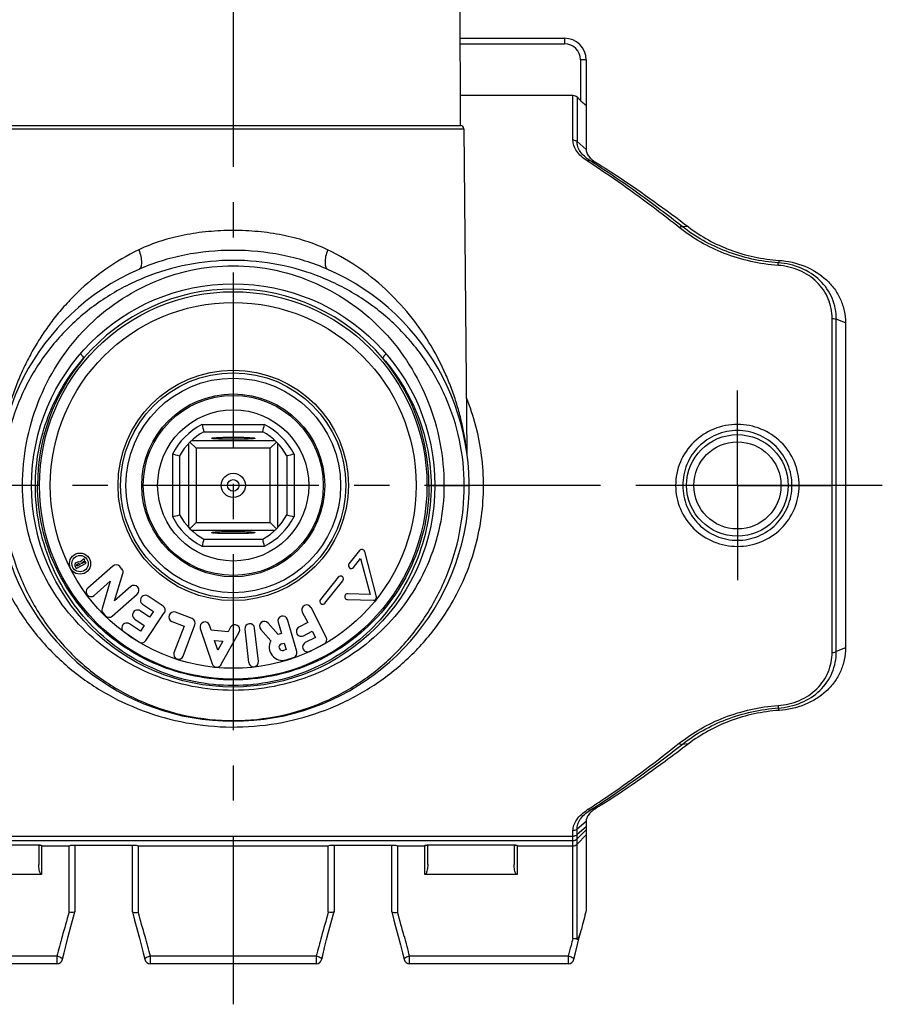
# Model space of a CAD drawing. Header units: millimetres. Extents: x 0 to 1000, y 0 to 1000.
# Tile 2 of 3: x 470 to 590, y 371 to 507. Entities that reach past the tile are written whole.
import ezdxf

# ---------------------------------------------------------------- set-up
doc = ezdxf.new("R2010")
doc.units = ezdxf.units.MM
doc.header["$LTSCALE"] = 65.185185
doc.linetypes.add('CENTER', pattern=[0.6, 0.375, -0.075, 0.075, -0.075])
doc.layers.get('0').update_dxf_attribs({"linetype": 'CONTINUOUS'})
for name, color, linetype in [('ACHSEN_S', 7, 'CONTINUOUS'), ('FASEN', 7, 'CONTINUOUS'), ('KOERPER', 7, 'CONTINUOUS'), ('KONST.EL_MIT_GEO', 7, 'CONTINUOUS')]:
    doc.layers.add(name, color=color, linetype=linetype)

msp = doc.modelspace()

# ---------------------------------------------------------------- linework, layer by layer
at = {"color": 7, "linetype": 'Continuous'}
for p, q in [((495.66, 451.16), (504.34, 451.16)), ((495.91, 450.16), (504.09, 450.16)), ((493.8, 448.52), (493.8, 436.89)), ((493.99, 448.72), (494.85, 447.86)), ((505.81, 448.91), (494.19, 448.91)), ((497, 449.25), (497, 449.26)), ((503, 449.26), (503, 449.25)), ((506.01, 448.72), (505.15, 447.86)), ((506.2, 436.89), (506.2, 448.52)), ((505.15, 447.86), (494.85, 447.86)), ((494.85, 447.86), (494.85, 437.56)), ((505.15, 437.56), (505.15, 447.86)), ((491.55, 447.05), (491.55, 438.37)), ((492.55, 446.8), (492.55, 438.61)), ((507.45, 446.8), (507.45, 438.61)), ((508.45, 447.05), (508.45, 438.37)), ((493.99, 436.7), (494.85, 437.56)), ((494.19, 436.51), (505.81, 436.51)), ((494.85, 437.56), (505.15, 437.56)), ((506.01, 436.7), (505.15, 437.56)), ((495.91, 435.26), (504.09, 435.26)), ((497, 436.16), (497, 436.17)), ((503, 436.17), (503, 436.16)), ((495.66, 434.26), (504.34, 434.26))]:
    msp.add_line(p, q, dxfattribs=at)
for radius in [12.5, 10.5, 1.68, 0.8]:
    msp.add_circle((500, 442.71), radius, dxfattribs=at)
for centre, radius, start, end in [((500, 442.71), 9.5, 117.1908, 152.8092), ((500, 442.71), 8.5, 118.7958, 151.2042), ((566.4, 468.24), 72.77, 193.5755, 194.3859), ((433.6, 468.24), 72.77, 345.6141, 346.4245), ((500, 442.71), 8.5, 28.7958, 61.2042), ((500, 442.71), 9.5, 27.1908, 62.8092), ((473.93, 374.13), 75.01, 75.6262, 76.4123), ((525.53, 376.31), 72.77, 103.5755, 104.3859), ((474.47, 509.1), 72.77, 283.5755, 284.3859), ((500, 442.71), 9.5, 207.1908, 242.8092), ((500, 442.71), 8.5, 208.7958, 241.2042), ((500, 442.71), 8.5, 298.7958, 331.2042), ((500, 442.71), 9.5, 297.1908, 332.8092), ((525.53, 509.1), 72.77, 255.6141, 256.4245), ((566.4, 417.18), 72.77, 165.6141, 166.4245), ((433.6, 417.18), 72.77, 13.5755, 14.3859)]:
    msp.add_arc(centre, radius, start, end, dxfattribs=at)
for points, knots in [([(497, 449.26), (497, 449.26), (497.02, 449.28), (497.07, 449.29), (497.14, 449.3), (497.29, 449.32), (497.54, 449.34), (497.9, 449.36), (498.35, 449.38), (498.87, 449.4), (499.42, 449.4), (500, 449.41), (500.58, 449.4), (501.13, 449.4), (501.65, 449.38), (502.1, 449.36), (502.46, 449.34), (502.71, 449.32), (502.86, 449.3), (502.94, 449.29), (502.98, 449.28), (503, 449.26), (503, 449.26)], [0, 0, 0, 0, 0.00343, 0.010987, 0.023072, 0.03966, 0.085816, 0.147808, 0.223288, 0.309401, 0.402835, 0.500001, 0.597167, 0.6906, 0.776712, 0.852196, 0.91419, 0.960337, 0.976923, 0.989017, 0.996585, 1, 1, 1, 1]), ([(503, 449.25), (502.99, 449.24), (502.96, 449.23), (502.91, 449.22), (502.83, 449.2), (502.67, 449.19), (502.41, 449.17), (502.05, 449.14), (501.6, 449.13), (501.1, 449.12), (500.56, 449.11), (500, 449.11), (499.44, 449.11), (498.9, 449.12), (498.4, 449.13), (497.96, 449.14), (497.59, 449.17), (497.33, 449.19), (497.17, 449.2), (497.09, 449.22), (497.04, 449.23), (497.01, 449.24), (497, 449.25)], [0, 0, 0, 0, 0.005138, 0.014442, 0.02802, 0.045795, 0.093386, 0.155577, 0.230156, 0.314474, 0.405482, 0.4999, 0.594322, 0.685341, 0.769675, 0.844281, 0.906504, 0.954122, 0.97191, 0.985509, 0.994845, 1, 1, 1, 1]), ([(497, 436.17), (497.01, 436.17), (497.04, 436.18), (497.09, 436.2), (497.17, 436.21), (497.33, 436.23), (497.59, 436.25), (497.96, 436.27), (498.4, 436.29), (498.9, 436.3), (499.44, 436.31), (500, 436.31), (500.56, 436.31), (501.1, 436.3), (501.6, 436.29), (502.05, 436.27), (502.41, 436.25), (502.67, 436.23), (502.83, 436.21), (502.91, 436.2), (502.96, 436.18), (502.99, 436.17), (503, 436.17)], [0, 0, 0, 0, 0.005155, 0.014491, 0.02809, 0.045878, 0.093496, 0.155719, 0.230325, 0.314659, 0.405678, 0.5001, 0.594518, 0.685526, 0.769844, 0.844423, 0.906614, 0.954205, 0.97198, 0.985558, 0.994862, 1, 1, 1, 1]), ([(503, 436.16), (503, 436.15), (502.98, 436.14), (502.94, 436.13), (502.86, 436.11), (502.71, 436.09), (502.46, 436.07), (502.1, 436.05), (501.65, 436.03), (501.13, 436.02), (500.58, 436.01), (500, 436.01), (499.42, 436.01), (498.87, 436.02), (498.35, 436.03), (497.9, 436.05), (497.54, 436.07), (497.29, 436.09), (497.14, 436.11), (497.07, 436.13), (497.02, 436.14), (497, 436.15), (497, 436.16)], [0, 0, 0, 0, 0.003415, 0.010983, 0.023077, 0.039663, 0.08581, 0.147804, 0.223288, 0.3094, 0.402833, 0.499999, 0.597165, 0.690599, 0.776712, 0.852192, 0.914184, 0.96034, 0.976928, 0.989013, 0.99657, 1, 1, 1, 1])]:
    msp.add_open_spline(points, degree=3, knots=knots, dxfattribs=at)
at = {"layer": 'ACHSEN_S', "color": 40, "linetype": 'CENTER'}
for p, q in [((500, 628.71), (500, 370.65)), ((590.12, 442.71), (409.88, 442.71))]:
    msp.add_line(p, q, dxfattribs=at)
at = {"layer": 'FASEN', "color": 7, "linetype": 'Continuous'}
for p, q in [((585, 465.27), (585, 420.14)), ((549, 396.04), (549, 383.66))]:
    msp.add_line(p, q, dxfattribs=at)
for points, knots in [([(549, 489.37), (549, 489.21), (549.07, 488.87), (549.36, 488.38), (549.84, 487.9), (550.24, 487.63), (550.46, 487.51)], [0, 0, 0, 0, 0.193334, 0.417476, 0.684802, 1, 1, 1, 1]), ([(550.46, 487.51), (551.51, 486.85), (555.87, 484.04), (560.08, 481), (563.21, 478.6)], [0, 0, 0, 0, 0.238286, 1, 1, 1, 1]), ([(563.21, 478.6), (564.95, 477.26), (568.98, 475.07), (573.47, 474.11), (575.78, 473.96)], [0, 0, 0, 0, 0.485725, 1, 1, 1, 1]), ([(575.78, 473.96), (577, 473.88), (579.39, 473.35), (581.98, 471.76), (583.52, 470.03), (584.37, 468.56), (584.89, 466.96), (585, 465.84), (585, 465.27)], [0, 0, 0, 0, 0.263077, 0.516505, 0.638858, 0.759194, 0.879082, 1, 1, 1, 1]), ([(585, 420.14), (585, 419.58), (584.89, 418.46), (584.37, 416.85), (583.52, 415.38), (581.98, 413.65), (579.39, 412.06), (577.01, 411.54), (575.78, 411.46)], [0, 0, 0, 0, 0.12088, 0.240727, 0.361087, 0.483378, 0.736556, 1, 1, 1, 1]), ([(575.78, 411.46), (573.47, 411.31), (568.99, 410.35), (564.96, 408.15), (563.21, 406.82)], [0, 0, 0, 0, 0.513341, 1, 1, 1, 1]), ([(563.21, 406.82), (562.13, 405.99), (557.99, 402.87), (553.71, 399.94), (550.46, 397.91)], [0, 0, 0, 0, 0.262307, 1, 1, 1, 1]), ([(550.46, 397.91), (550.24, 397.78), (549.84, 397.51), (549.36, 397.04), (549.07, 396.55), (549, 396.2), (549, 396.04)], [0, 0, 0, 0, 0.315209, 0.582513, 0.806651, 1, 1, 1, 1])]:
    msp.add_open_spline(points, degree=3, knots=knots, dxfattribs=at)
at = {"layer": 'KOERPER', "color": 7, "linetype": 'Continuous'}
for p, q in [((531.56, 492.7), (531.5, 526.71)), ((468.44, 492.7), (531.56, 492.7)), ((468, 492.21), (532, 492.21)), ((532, 492.21), (532.45, 447.27)), ((517.55, 433.68), (516.07, 431.82)), ((519.89, 427.25), (518.25, 433.53)), ((479.28, 432.51), (478.72, 432.04)), ((478.87, 431.87), (479.39, 432.3)), ((479.49, 432.11), (478.9, 431.81)), ((479.39, 432.3), (479.28, 432.51)), ((479.59, 431.9), (479.49, 432.11)), ((516.69, 431.32), (517.69, 432.57)), ((517.69, 432.57), (519, 427.55)), ((478.03, 431.49), (478.18, 431.18)), ((478.39, 432.05), (478.18, 431.94)), ((478.18, 431.18), (479.59, 431.9)), ((478.28, 431.49), (478.23, 431.59)), ((478.28, 431.74), (478.5, 431.85)), ((478.69, 431.7), (478.28, 431.49)), ((478.64, 431.8), (478.69, 431.7)), ((478.9, 431.81), (478.87, 431.87)), ((483.28, 431.51), (479.79, 428.45)), ((484.54, 431.1), (484.24, 431.44)), ((480.69, 427.43), (482.93, 429.4)), ((482.93, 429.4), (481.79, 425.62)), ((483.53, 426.68), (484.68, 430.46)), ((514.58, 429.96), (512.11, 426.86)), ((512.74, 426.36), (515.21, 429.46)), ((485.78, 428.65), (483.53, 426.68)), ((483.19, 424.57), (486.68, 427.62)), ((490.25, 425.95), (488.18, 427.34)), ((515.87, 426.85), (519.49, 426.75)), ((519, 427.55), (515.9, 427.65)), ((488.39, 424.4), (487.08, 425.28)), ((487.42, 426.21), (488.92, 425.2)), ((512.92, 421.62), (510.8, 425.74)), ((481.93, 424.97), (482.23, 424.63)), ((486.32, 424.15), (487.63, 423.27)), ((487.85, 421.15), (490.43, 425.01)), ((488.92, 425.2), (488.39, 424.4)), ((494.3, 424.21), (491.97, 425.09)), ((508.82, 419.63), (507.52, 424.08)), ((509.59, 425.11), (510.34, 423.66)), ((487.1, 422.48), (485.59, 423.48)), ((487.63, 423.27), (487.1, 422.48)), ((491.49, 423.82), (493.18, 423.18)), ((493.18, 423.18), (491.77, 419.48)), ((493.04, 418.99), (494.69, 423.33)), ((495.42, 422.85), (497.06, 417.93)), ((496.94, 422.59), (496.71, 423.28)), ((499.28, 422.37), (496.94, 422.59)), ((499.63, 423.01), (499.28, 422.37)), ((501.61, 422.73), (502.14, 418.12)), ((503.49, 418.28), (502.96, 422.89)), ((503.81, 422.7), (505.2, 421.12)), ((506.23, 422), (504.83, 423.6)), ((506.22, 423.7), (506.68, 422.13)), ((510.34, 423.66), (509.13, 423.03)), ((484.84, 422.36), (486.9, 420.97)), ((497.41, 421.18), (498.56, 421.07)), ((497.86, 419.83), (497.41, 421.18)), ((498.3, 417.81), (500.82, 422.35)), ((506.68, 422.13), (506.23, 422)), ((509.75, 421.83), (510.96, 422.45)), ((511.4, 421.6), (510, 420.87)), ((510.96, 422.45), (511.4, 421.6)), ((498.56, 421.07), (497.86, 419.83)), ((506.69, 420.72), (507.06, 420.82)), ((507.33, 419.9), (506.96, 419.79)), ((507.06, 420.82), (507.33, 419.9)), ((510.62, 419.66), (512.63, 420.7)), ((507.34, 418.49), (508.36, 418.79))]:
    msp.add_line(p, q, dxfattribs=at)
at = {"layer": 'KOERPER', "color": 40, "linetype": 'CENTER'}
for q in [(570, 455.87), (556.84, 442.71), (583.16, 442.71), (570, 429.55)]:
    msp.add_line((570, 442.71), q, dxfattribs=at)
at = {"layer": 'KOERPER', "color": 7, "linetype": 'Continuous'}
for centre, radius in [((500, 442.71), 12.7), ((478.73, 431.85), 1.47), ((478.73, 431.85), 1.13)]:
    msp.add_circle(centre, radius, dxfattribs=at)
for centre, radius, start, end in [((531.5, 492.21), 0.5, 0.5787, 83.1832), ((517.86, 433.43), 0.4, 14.6262, 141.4162), ((478.33, 431.64), 0.34, 117.0544, 207.0544), ((478.33, 431.64), 0.11, 117.0544, 207.0544), ((478.55, 431.75), 0.34, 59.7468, 117.0544), ((478.55, 431.75), 0.11, 27.0544, 117.0544), ((483.73, 431), 0.68, 41.1846, 131.1846), ((484.03, 430.66), 0.68, 343.1846, 41.1846), ((516.38, 431.57), 0.4, 141.4162, 321.4162), ((514.9, 429.71), 0.4, 321.4162, 141.4162), ((480.24, 427.94), 0.68, 131.1846, 311.1846), ((486.23, 428.14), 0.68, 311.1846, 131.1846), ((487.8, 426.77), 0.68, 56.1209, 236.1209), ((512.43, 426.61), 0.4, 141.4162, 321.4162), ((515.88, 427.25), 0.4, 88.2862, 268.4445), ((519.5, 427.15), 0.4, 268.4445, 14.6262), ((482.44, 425.42), 0.68, 163.1846, 221.1846), ((486.7, 424.72), 0.68, 56.1209, 236.1209), ((489.87, 425.38), 0.68, 326.1209, 56.1209), ((510.19, 425.43), 0.68, 27.3, 207.3), ((482.74, 425.08), 0.68, 221.1846, 311.1846), ((491.73, 424.46), 0.68, 69.1771, 249.1771), ((494.05, 423.57), 0.68, 339.1771, 69.1771), ((506.87, 423.89), 0.68, 16.258, 196.258), ((485.21, 422.92), 0.68, 56.1209, 236.1209), ((496.07, 423.07), 0.68, 18.4131, 198.4131), ((500.23, 422.68), 0.68, 330.9131, 150.9131), ((502.29, 422.81), 0.68, 6.5547, 186.5547), ((504.32, 423.15), 0.68, 41.258, 221.258), ((509.44, 422.43), 0.68, 117.3, 297.3), ((512.32, 421.3), 0.68, 297.3, 27.3), ((487.28, 421.53), 0.68, 236.1209, 326.1209), ((506.83, 420.25), 1.84, 152.1076, 286.258), ((506.83, 420.25), 0.48, 106.258, 286.258), ((510.31, 420.27), 0.68, 117.3, 297.3), ((492.41, 419.24), 0.68, 159.1771, 339.1771), ((508.17, 419.44), 0.68, 286.258, 16.258), ((497.71, 418.14), 0.68, 198.4131, 330.9131), ((502.82, 418.2), 0.68, 186.5547, 6.5547)]:
    msp.add_arc(centre, radius, start, end, dxfattribs=at)
at = {"layer": 'KONST.EL_MIT_GEO', "color": 7, "linetype": 'Continuous'}
for p, q in [((531.54, 504.81), (546, 504.81)), ((546, 504.81), (546, 504.02)), ((531.54, 504.02), (546, 504.02)), ((548.2, 501.82), (548.2, 496.17)), ((549, 501.81), (549, 489.37)), ((531.55, 496.89), (547.17, 496.89)), ((547.17, 490.65), (547.17, 496.89)), ((547.73, 496.65), (547.73, 490.46)), ((548.2, 496.17), (547.73, 496.65)), ((549, 489.37), (547.73, 490.46)), ((550.46, 487.51), (549.56, 487.79)), ((563.21, 478.6), (562.31, 478.68)), ((575.78, 473.96), (575.69, 473.62)), ((583.17, 419.52), (583.17, 465.89)), ((585, 465.27), (583.73, 465.8)), ((583.73, 419.62), (583.73, 465.8)), ((473.1, 442.71), (467.25, 442.71)), ((526.9, 442.71), (532.75, 442.71)), ((585, 420.14), (583.73, 419.62)), ((575.78, 411.46), (575.69, 411.8)), ((563.21, 406.82), (562.31, 406.74)), ((550.46, 397.91), (549.56, 397.62)), ((549, 396.04), (547.73, 394.96)), ((549, 395.31), (547.73, 394.21)), ((452.83, 394.01), (547.17, 394.01)), ((547.17, 379.79), (547.17, 394.76)), ((547.73, 379.7), (547.73, 394.96)), ((549, 394.87), (547.73, 393.61)), ((549, 394.16), (547.73, 392.9)), ((452.83, 393.38), (547.17, 393.38)), ((472.5, 392.79), (472.5, 392.79)), ((473, 392.78), (473, 390.06)), ((473.4, 392.71), (473.4, 388.68)), ((473.4, 392.66), (477.2, 392.66)), ((477.2, 383.43), (477.2, 392.66)), ((477.5, 392.76), (486.5, 392.76)), ((478, 392.76), (478, 383.5)), ((486, 383.5), (486, 392.76)), ((486.5, 392.76), (486.53, 392.75)), ((486.8, 392.66), (513.2, 392.66)), ((486.8, 392.66), (486.8, 383.43)), ((513.2, 383.43), (513.2, 392.66)), ((513.5, 392.76), (522.5, 392.76)), ((514, 392.76), (514, 383.5)), ((522, 383.5), (522, 392.76)), ((522.5, 392.76), (522.53, 392.75)), ((522.8, 392.66), (526.6, 392.66)), ((522.8, 392.66), (522.8, 383.43)), ((526.6, 388.68), (526.6, 392.71)), ((527, 390.06), (527, 392.78)), ((527.42, 392.79), (527.5, 392.79)), ((527.5, 392.79), (527.5, 392.79)), ((538.5, 392.79), (538.5, 392.79)), ((539, 392.78), (539, 390.06)), ((539.4, 392.71), (539.4, 388.68)), ((539.4, 392.66), (547.17, 392.66)), ((473.4, 388.68), (460.6, 388.68)), ((539.4, 388.68), (526.6, 388.68)), ((477.8, 382.78), (478, 383.49)), ((478, 383.5), (478, 383.49)), ((486, 383.5), (486, 383.49)), ((486, 383.49), (486.31, 382.35)), ((514, 383.5), (514, 383.49)), ((522, 383.5), (522, 383.49)), ((522, 383.49), (522.31, 382.35)), ((477.44, 381.44), (477.8, 382.78)), ((486.31, 382.35), (486.67, 381)), ((513.2, 380.53), (513.56, 381.89)), ((522.31, 382.35), (522.55, 381.45)), ((477.09, 380.08), (477.44, 381.44)), ((486.67, 381), (486.98, 379.82)), ((512.97, 379.63), (513.2, 380.53)), ((522.55, 381.45), (522.91, 380.1)), ((548.04, 379.92), (548.3, 380.88)), ((476.51, 377.79), (476.78, 378.89)), ((476.78, 378.89), (477.09, 380.08)), ((486.98, 379.82), (487.21, 378.9)), ((487.21, 378.9), (487.49, 377.81)), ((512.69, 378.52), (512.97, 379.63)), ((522.91, 380.1), (523.21, 378.9)), ((523.21, 378.9), (523.49, 377.81)), ((547.5, 377.79), (547.79, 378.94)), ((547.79, 378.94), (548.04, 379.92)), ((476.29, 376.9), (476.51, 377.79)), ((487.49, 377.81), (487.71, 376.9)), ((512.29, 376.9), (512.42, 377.43)), ((512.42, 377.43), (512.69, 378.52)), ((523.49, 377.81), (523.71, 376.9)), ((547.29, 376.9), (547.5, 377.79)), ((475.51, 377.32), (453.49, 377.32)), ((475.51, 376.29), (453.49, 376.29)), ((475.51, 377.32), (475.51, 376.29)), ((487.71, 376.9), (487.71, 376.9)), ((511.51, 377.32), (488.49, 377.32)), ((488.49, 376.29), (488.49, 377.32)), ((511.51, 376.29), (488.49, 376.29)), ((511.51, 377.32), (511.51, 376.29)), ((523.71, 376.9), (523.71, 376.9)), ((546.51, 377.32), (524.49, 377.32)), ((524.49, 376.29), (524.49, 377.32)), ((546.51, 376.29), (524.49, 376.29)), ((546.51, 377.32), (546.51, 376.29))]:
    msp.add_line(p, q, dxfattribs=at)
for points in [[(532.48, 446.91), (532.47, 446.97), (532.47, 447.03), (532.46, 447.08), (532.46, 447.14), (532.46, 447.21), (532.45, 447.27)], [(461.5, 392.79), (472.56, 392.79), (472.6, 392.79), (472.65, 392.79), (472.69, 392.79), (472.73, 392.79), (472.77, 392.79), (472.81, 392.78), (472.85, 392.78), (472.89, 392.78), (472.92, 392.78), (472.96, 392.78), (472.99, 392.78), (473.02, 392.77), (473.05, 392.77), (473.08, 392.77), (473.1, 392.77), (473.12, 392.77), (473.15, 392.76), (473.17, 392.76), (473.18, 392.76), (473.2, 392.76), (473.21, 392.76), (473.23, 392.75), (473.24, 392.75), (473.24, 392.75), (473.25, 392.75)], [(526.75, 392.75), (526.75, 392.75), (526.75, 392.75), (526.75, 392.75), (526.75, 392.75), (526.76, 392.75), (526.77, 392.75), (526.78, 392.75), (526.79, 392.76), (526.81, 392.76), (526.82, 392.76), (526.84, 392.76), (526.86, 392.77), (526.89, 392.77), (526.91, 392.77), (526.94, 392.77), (526.97, 392.77), (527, 392.78), (527.03, 392.78), (527.06, 392.78), (527.1, 392.78), (527.13, 392.78), (527.17, 392.78), (527.21, 392.79), (527.25, 392.79), (527.29, 392.79), (527.33, 392.79), (527.38, 392.79), (527.42, 392.79)], [(527.5, 392.79), (538.56, 392.79), (538.6, 392.79), (538.65, 392.79), (538.69, 392.79), (538.73, 392.79), (538.77, 392.79), (538.81, 392.78), (538.85, 392.78), (538.89, 392.78), (538.92, 392.78), (538.96, 392.78), (538.99, 392.78), (539.02, 392.77), (539.05, 392.77), (539.08, 392.77), (539.1, 392.77), (539.12, 392.77), (539.15, 392.76), (539.17, 392.76), (539.18, 392.76), (539.2, 392.76), (539.21, 392.76), (539.23, 392.75), (539.24, 392.75), (539.24, 392.75), (539.25, 392.75)], [(513.56, 381.89), (513.92, 383.23), (514, 383.49)]]:
    msp.add_lwpolyline(points, dxfattribs=at)
for centre, radius in [((500, 442.71), 28), ((500, 442.71), 26.9), ((500, 442.71), 25.4), ((500, 442.71), 16), ((500, 442.71), 15.64), ((500, 442.71), 14.9), ((570, 442.71), 7.05), ((570, 442.71), 6.05)]:
    msp.add_circle(centre, radius, dxfattribs=at)
for centre, radius, start, end in [((546, 501.81), 3, 0, 90), ((546, 501.82), 2.2, 0.0004, 89.9996), ((476.41, 373.42), 135.77, 57.0107, 57.396), ((500, 442.71), 32.75, 113.6199, 66.3801), ((500, 442.71), 27.27, 40.5074, 139.4926), ((500.37, 442.72), 27.54, 140.0156, 180.0315), ((499.63, 442.72), 27.54, 359.9685, 39.9844), ((476.38, 512.04), 135.82, 302.6044, 302.9891), ((474.72, 400.53), 8.25, 289.4864, 289.7247), ((510.72, 400.53), 8.25, 289.4864, 289.7247), ((547.17, 394.18), 0.801, 269.9788, 314.867), ((547.17, 393.46), 0.801, 269.9788, 314.867), ((675.9, 325.15), 207.07, 163.6554, 164.6219), ((290.09, 325.72), 205, 15.3732, 16.3494), ((711.9, 325.15), 207.07, 163.6554, 164.6219), ((326.09, 325.72), 205, 15.3732, 16.3494), ((806.69, 317.01), 266.17, 165.498, 166.0771), ((536.18, 384.06), 12.53, 345.2832, 346.0952), ((664.85, 328.15), 195.62, 164.6089, 165.4419), ((294.14, 326.8), 200.81, 14.5692, 15.3808), ((700.85, 328.15), 195.62, 164.6089, 165.4419), ((330.14, 326.8), 200.81, 14.5692, 15.3808), ((729.98, 329.69), 189.55, 164.9834, 165.4482), ((743.04, 326.21), 203.07, 164.701, 164.9878), ((475.51, 377.09), 0.8, 270, 346.3252), ((488.49, 377.09), 0.8, 193.6532, 270), ((511.51, 377.09), 0.8, 270, 346.3252), ((524.49, 377.09), 0.8, 193.6532, 270), ((546.51, 377.09), 0.8, 270, 346.3249)]:
    msp.add_arc(centre, radius, start, end, dxfattribs=at)
for points, knots in [([(549, 501.81), (549, 501.81), (548.99, 501.81), (548.98, 501.81), (548.96, 501.81), (548.92, 501.81), (548.86, 501.81), (548.76, 501.82), (548.64, 501.82), (548.45, 501.82), (548.3, 501.82), (548.2, 501.82)], [0, 0, 0, 0, 0.005124, 0.019619, 0.043486, 0.076575, 0.168972, 0.293319, 0.444736, 0.617496, 1, 1, 1, 1]), ([(547.17, 496.89), (547.27, 496.89), (547.49, 496.85), (547.66, 496.73), (547.73, 496.65)], [0, 0, 0, 0, 0.499914, 1, 1, 1, 1]), ([(549, 495.54), (549, 495.54), (549, 495.52), (548.98, 495.52), (548.95, 495.52), (548.91, 495.54), (548.87, 495.56), (548.8, 495.61), (548.66, 495.72), (548.45, 495.91), (548.28, 496.08), (548.2, 496.17)], [0, 0, 0, 0, 0.017356, 0.033465, 0.058136, 0.09437, 0.141739, 0.198725, 0.334467, 0.655063, 1, 1, 1, 1]), ([(549.17, 487.75), (548.86, 487.95), (548.32, 488.37), (547.68, 489.09), (547.28, 489.86), (547.18, 490.39), (547.17, 490.65)], [0, 0, 0, 0, 0.297329, 0.559889, 0.791306, 1, 1, 1, 1]), ([(547.73, 490.46), (547.7, 490.49), (547.53, 490.59), (547.32, 490.65), (547.17, 490.65)], [0, 0, 0, 0, 0.236799, 1, 1, 1, 1]), ([(549.56, 487.79), (549.28, 487.97), (548.77, 488.36), (548.18, 489.03), (547.82, 489.73), (547.73, 490.23), (547.73, 490.46)], [0, 0, 0, 0, 0.300445, 0.563533, 0.79348, 1, 1, 1, 1]), ([(549.56, 487.79), (549.53, 487.81), (549.46, 487.83), (549.36, 487.83), (549.26, 487.8), (549.2, 487.77), (549.17, 487.75)], [0, 0, 0, 0, 0.265961, 0.500758, 0.73721, 1, 1, 1, 1]), ([(561.92, 478.52), (560.86, 479.37), (556.72, 482.59), (552.43, 485.64), (549.17, 487.75)], [0, 0, 0, 0, 0.258911, 1, 1, 1, 1]), ([(562.31, 478.68), (561.32, 479.46), (557.42, 482.47), (553.39, 485.31), (550.33, 487.3)], [0, 0, 0, 0, 0.258172, 1, 1, 1, 1]), ([(561.92, 478.52), (561.99, 478.57), (562.11, 478.65), (562.25, 478.68), (562.31, 478.68)], [0, 0, 0, 0, 0.570114, 1, 1, 1, 1]), ([(575.69, 473.62), (573.21, 473.78), (568.43, 474.84), (564.15, 477.23), (562.31, 478.68)], [0, 0, 0, 0, 0.514189, 1, 1, 1, 1]), ([(500, 478.12), (498.85, 478.12), (496.56, 478.01), (492.11, 477.38), (488.88, 476.38), (486.9, 475.43)], [0, 0, 0, 0, 0.25658, 0.51032, 1, 1, 1, 1]), ([(513.1, 475.43), (511.12, 476.38), (507.89, 477.38), (503.44, 478.01), (501.15, 478.12), (500, 478.12)], [0, 0, 0, 0, 0.48968, 0.74342, 1, 1, 1, 1]), ([(575.64, 473.27), (573.1, 473.44), (568.18, 474.54), (563.81, 477.02), (561.92, 478.52)], [0, 0, 0, 0, 0.514147, 1, 1, 1, 1]), ([(486.9, 475.43), (485.3, 474.67), (482.29, 472.9), (478.98, 470.17), (476.68, 467.79), (475.14, 465.95), (473.75, 464.05), (472.51, 462.1), (471.42, 460.11), (470.46, 458.1), (469.64, 456.06), (469.06, 454.35), (468.66, 452.99), (468.4, 451.98), (468.17, 450.98), (467.97, 450.02), (467.83, 449.23), (467.73, 448.64), (467.67, 448.23), (467.62, 447.89), (467.58, 447.55), (467.57, 447.45), (467.55, 447.24), (467.55, 447.27)], [0, 0, 0, 0, 0.149455, 0.29163, 0.360326, 0.427584, 0.493538, 0.558309, 0.621993, 0.684652, 0.746289, 0.806804, 0.836555, 0.865865, 0.89459, 0.92247, 0.948997, 0.961451, 0.973073, 0.983475, 0.992046, 0.997889, 1, 1, 1, 1]), ([(486.9, 475.43), (487.01, 475.12), (487.18, 474.54), (487.28, 473.81), (487.24, 473.33), (487.18, 473.05), (487.06, 472.83), (486.94, 472.74), (486.88, 472.71)], [0, 0, 0, 0, 0.342892, 0.63326, 0.751331, 0.849721, 0.930466, 1, 1, 1, 1]), ([(500, 475.35), (497.74, 475.35), (493.24, 474.93), (488.91, 473.6), (486.88, 472.71)], [0, 0, 0, 0, 0.504906, 1, 1, 1, 1]), ([(513.12, 472.71), (511.09, 473.6), (506.76, 474.93), (502.26, 475.35), (500, 475.35)], [0, 0, 0, 0, 0.495094, 1, 1, 1, 1]), ([(513.1, 475.43), (512.99, 475.12), (512.82, 474.54), (512.72, 473.81), (512.76, 473.33), (512.82, 473.05), (512.94, 472.83), (513.06, 472.74), (513.12, 472.71)], [0, 0, 0, 0, 0.342892, 0.63326, 0.75133, 0.84972, 0.930465, 1, 1, 1, 1]), ([(532.45, 447.27), (532.45, 447.29), (532.44, 447.39), (532.42, 447.58), (532.38, 447.88), (532.31, 448.38), (532.19, 449.1), (531.97, 450.35), (531.61, 452), (531.05, 454.02), (530.36, 456.06), (529.26, 458.8), (527.53, 462.17), (524.89, 466.04), (521.63, 469.66), (517.71, 472.9), (514.7, 474.67), (513.1, 475.43)], [0, 0, 0, 0, 0.002109, 0.007954, 0.016531, 0.026934, 0.051017, 0.077549, 0.134161, 0.193228, 0.253756, 0.315407, 0.44172, 0.572411, 0.708319, 0.850522, 1, 1, 1, 1]), ([(500, 473.96), (497.89, 473.96), (493.68, 473.55), (487.64, 471.76), (482.12, 468.89), (477.3, 465.06), (473.31, 460.38), (470.29, 454.99), (468.37, 449.01), (467.93, 444.82), (467.93, 442.71)], [0, 0, 0, 0, 0.12754, 0.253805, 0.378205, 0.501093, 0.623581, 0.747092, 0.872659, 1, 1, 1, 1]), ([(470.74, 442.71), (470.74, 444.69), (471.11, 448.64), (472.75, 454.33), (475.4, 459.56), (478.95, 464.17), (483.34, 468.02), (488.43, 470.94), (494.06, 472.79), (498.02, 473.21), (500, 473.21)], [0, 0, 0, 0, 0.126863, 0.252539, 0.376676, 0.499854, 0.623111, 0.747405, 0.873164, 1, 1, 1, 1]), ([(532.07, 442.71), (532.07, 444.82), (531.63, 449.01), (529.71, 454.99), (526.69, 460.38), (522.7, 465.06), (517.88, 468.89), (512.36, 471.76), (506.32, 473.55), (502.11, 473.96), (500, 473.96)], [0, 0, 0, 0, 0.127341, 0.252908, 0.376419, 0.498907, 0.621795, 0.746195, 0.87246, 1, 1, 1, 1]), ([(500, 473.21), (501.98, 473.21), (505.94, 472.79), (511.57, 470.94), (516.67, 468.02), (521.05, 464.17), (524.6, 459.56), (527.25, 454.33), (528.89, 448.64), (529.26, 444.69), (529.26, 442.71)], [0, 0, 0, 0, 0.126837, 0.252595, 0.376889, 0.500147, 0.623325, 0.747461, 0.873137, 1, 1, 1, 1]), ([(575.64, 473.27), (575.65, 473.35), (575.66, 473.46), (575.67, 473.58), (575.69, 473.62)], [0, 0, 0, 0, 0.650634, 1, 1, 1, 1]), ([(583.17, 465.89), (583.16, 466.82), (582.79, 468.71), (581.14, 471.11), (578.64, 472.74), (576.65, 473.2), (575.64, 473.27)], [0, 0, 0, 0, 0.240806, 0.48352, 0.736351, 1, 1, 1, 1]), ([(583.73, 465.8), (583.74, 466.79), (583.35, 468.8), (581.57, 471.34), (578.88, 473.06), (576.77, 473.55), (575.69, 473.62)], [0, 0, 0, 0, 0.240375, 0.482903, 0.735965, 1, 1, 1, 1]), ([(583.17, 465.89), (583.22, 465.89), (583.41, 465.88), (583.61, 465.85), (583.73, 465.8)], [0, 0, 0, 0, 0.271442, 1, 1, 1, 1]), ([(478.87, 461.07), (478.85, 461.05), (478.85, 460.98), (478.88, 460.91), (478.95, 460.79), (479.08, 460.62), (479.2, 460.49), (479.27, 460.42)], [0, 0, 0, 0, 0.116286, 0.208534, 0.325903, 0.628659, 1, 1, 1, 1]), ([(521.13, 461.07), (521.15, 461.05), (521.15, 460.98), (521.12, 460.91), (521.05, 460.79), (520.92, 460.62), (520.8, 460.49), (520.73, 460.42)], [0, 0, 0, 0, 0.116286, 0.208533, 0.325902, 0.628659, 1, 1, 1, 1]), ([(472.53, 442.71), (472.53, 444.34), (472.84, 447.6), (474.17, 452.3), (476.31, 456.64), (478.22, 459.23), (479.27, 460.42)], [0, 0, 0, 0, 0.253316, 0.504645, 0.753279, 1, 1, 1, 1]), ([(520.73, 460.42), (521.78, 459.23), (523.69, 456.64), (525.83, 452.3), (527.16, 447.6), (527.47, 444.34), (527.47, 442.71)], [0, 0, 0, 0, 0.246721, 0.495355, 0.746684, 1, 1, 1, 1]), ([(467.62, 454.89), (466.84, 452.96), (465.64, 448.91), (465.04, 442.61), (465.68, 436.3), (467.5, 430.3), (470.38, 424.82), (474.16, 420.01), (478.7, 415.98), (483.9, 412.78), (489.65, 410.49), (495.8, 409.22), (502.12, 409.03), (508.36, 409.95), (514.26, 411.92), (519.66, 414.83), (524.43, 418.6), (527.11, 421.63), (528.31, 423.25)], [0, 0, 0, 0, 0.063262, 0.127219, 0.191163, 0.254407, 0.316622, 0.377961, 0.43894, 0.500247, 0.562499, 0.625897, 0.689939, 0.75364, 0.816278, 0.87784, 0.938849, 1, 1, 1, 1]), ([(528.31, 423.25), (529.92, 425.44), (532.66, 430.28), (534.83, 438.39), (534.85, 446.84), (533.42, 452.31), (532.38, 454.89)], [0, 0, 0, 0, 0.245439, 0.496102, 0.749276, 1, 1, 1, 1]), ([(578.58, 442.71), (578.58, 443.82), (578.13, 446.06), (576.2, 448.87), (573.35, 450.74), (570, 451.39), (566.65, 450.74), (563.8, 448.87), (561.87, 446.06), (561.42, 443.82), (561.42, 442.71)], [0, 0, 0, 0, 0.12508, 0.249956, 0.374858, 0.5, 0.625142, 0.750044, 0.87492, 1, 1, 1, 1]), ([(577.58, 442.71), (577.58, 443.7), (577.19, 445.7), (575.51, 448.23), (572.99, 449.93), (570, 450.53), (567.01, 449.93), (564.49, 448.23), (562.81, 445.7), (562.42, 443.7), (562.42, 442.71)], [0, 0, 0, 0, 0.125153, 0.250013, 0.374862, 0.5, 0.625138, 0.749987, 0.874848, 1, 1, 1, 1]), ([(467.93, 442.71), (467.93, 440.51), (468.36, 436.14), (470.24, 429.91), (473.23, 424.28), (477.18, 419.42), (481.94, 415.44), (487.42, 412.42), (493.51, 410.5), (497.82, 410.05), (500, 410.05)], [0, 0, 0, 0, 0.12969, 0.257377, 0.382102, 0.504177, 0.624897, 0.746331, 0.871042, 1, 1, 1, 1]), ([(500, 414.25), (498.09, 414.25), (494.28, 414.62), (488.81, 416.24), (483.79, 418.85), (479.38, 422.34), (475.7, 426.61), (472.91, 431.54), (471.14, 436.98), (470.74, 440.8), (470.74, 442.71)], [0, 0, 0, 0, 0.126601, 0.252106, 0.376266, 0.499659, 0.623199, 0.74767, 0.873389, 1, 1, 1, 1]), ([(500, 414.91), (498.17, 414.91), (494.51, 415.28), (489.29, 416.91), (484.53, 419.51), (480.4, 422.96), (477.01, 427.16), (474.47, 431.96), (472.89, 437.21), (472.53, 440.87), (472.53, 442.71)], [0, 0, 0, 0, 0.126756, 0.252252, 0.376235, 0.499403, 0.6228, 0.747285, 0.873159, 1, 1, 1, 1]), ([(527.17, 442.71), (527.17, 440.92), (526.81, 437.34), (525.22, 432.21), (522.67, 427.53), (519.29, 423.46), (515.19, 420.11), (510.49, 417.61), (505.37, 416.05), (500, 415.52), (494.63, 416.05), (489.51, 417.61), (484.81, 420.11), (480.71, 423.46), (477.33, 427.53), (474.78, 432.21), (473.19, 437.34), (472.83, 440.92), (472.83, 442.71)], [0, 0, 0, 0, 0.063234, 0.126065, 0.188325, 0.250155, 0.311922, 0.374046, 0.436781, 0.5, 0.56322, 0.625954, 0.688078, 0.749845, 0.811675, 0.873935, 0.936765, 1, 1, 1, 1]), ([(529.26, 442.71), (529.26, 440.8), (528.86, 436.98), (527.09, 431.54), (524.3, 426.61), (520.62, 422.34), (516.21, 418.85), (511.19, 416.24), (505.72, 414.62), (501.91, 414.25), (500, 414.25)], [0, 0, 0, 0, 0.126611, 0.25233, 0.376801, 0.500341, 0.623734, 0.747894, 0.873399, 1, 1, 1, 1]), ([(500, 410.05), (502.18, 410.05), (506.49, 410.5), (512.58, 412.42), (518.06, 415.44), (522.82, 419.42), (526.77, 424.28), (529.76, 429.91), (531.64, 436.14), (532.07, 440.51), (532.07, 442.71)], [0, 0, 0, 0, 0.128958, 0.253669, 0.375104, 0.495823, 0.617898, 0.742623, 0.87031, 1, 1, 1, 1]), ([(527.47, 442.71), (527.47, 440.87), (527.11, 437.21), (525.53, 431.96), (522.99, 427.16), (519.6, 422.96), (515.47, 419.51), (510.71, 416.91), (505.49, 415.28), (501.83, 414.91), (500, 414.91)], [0, 0, 0, 0, 0.126841, 0.252715, 0.3772, 0.500597, 0.623765, 0.747748, 0.873244, 1, 1, 1, 1]), ([(561.42, 442.71), (561.42, 441.6), (561.87, 439.36), (563.8, 436.54), (566.65, 434.68), (570, 434.02), (573.35, 434.68), (576.2, 436.54), (578.13, 439.36), (578.58, 441.6), (578.58, 442.71)], [0, 0, 0, 0, 0.125082, 0.249957, 0.374859, 0.5, 0.625141, 0.750042, 0.874917, 1, 1, 1, 1]), ([(562.42, 442.71), (562.42, 441.72), (562.81, 439.72), (564.49, 437.19), (567.01, 435.49), (570, 434.89), (572.99, 435.49), (575.51, 437.19), (577.19, 439.72), (577.58, 441.72), (577.58, 442.71)], [0, 0, 0, 0, 0.125155, 0.250015, 0.374863, 0.5, 0.625137, 0.749985, 0.874844, 1, 1, 1, 1]), ([(575.64, 412.14), (576.65, 412.21), (578.64, 412.67), (581.14, 414.31), (582.8, 416.71), (583.16, 418.59), (583.17, 419.52)], [0, 0, 0, 0, 0.26366, 0.516496, 0.759201, 1, 1, 1, 1]), ([(575.69, 411.79), (576.77, 411.87), (578.88, 412.35), (581.57, 414.07), (583.35, 416.62), (583.74, 418.63), (583.73, 419.62)], [0, 0, 0, 0, 0.264045, 0.517113, 0.759633, 1, 1, 1, 1]), ([(583.17, 419.52), (583.22, 419.52), (583.41, 419.53), (583.61, 419.56), (583.73, 419.62)], [0, 0, 0, 0, 0.271233, 1, 1, 1, 1]), ([(561.92, 406.89), (563.8, 408.39), (568.18, 410.87), (573.1, 411.97), (575.64, 412.14)], [0, 0, 0, 0, 0.485802, 1, 1, 1, 1]), ([(562.31, 406.74), (564.16, 408.18), (568.43, 410.58), (573.21, 411.63), (575.69, 411.8)], [0, 0, 0, 0, 0.485763, 1, 1, 1, 1]), ([(575.64, 412.14), (575.65, 412.07), (575.66, 411.95), (575.67, 411.83), (575.69, 411.79)], [0, 0, 0, 0, 0.650559, 1, 1, 1, 1]), ([(549.21, 397.69), (550.27, 398.38), (554.62, 401.28), (558.81, 404.42), (561.92, 406.89)], [0, 0, 0, 0, 0.240753, 1, 1, 1, 1]), ([(550.33, 398.11), (551.33, 398.76), (555.42, 401.5), (559.38, 404.43), (562.31, 406.74)], [0, 0, 0, 0, 0.24151, 1, 1, 1, 1]), ([(561.92, 406.89), (561.99, 406.84), (562.11, 406.77), (562.25, 406.73), (562.31, 406.74)], [0, 0, 0, 0, 0.570177, 1, 1, 1, 1]), ([(547.17, 394.76), (547.18, 395.02), (547.28, 395.56), (547.69, 396.34), (548.35, 397.07), (548.9, 397.49), (549.21, 397.69)], [0, 0, 0, 0, 0.208132, 0.439308, 0.70212, 1, 1, 1, 1]), ([(547.73, 394.96), (547.73, 395.19), (547.82, 395.68), (548.18, 396.39), (548.77, 397.06), (549.28, 397.44), (549.56, 397.62)], [0, 0, 0, 0, 0.206516, 0.436473, 0.69963, 1, 1, 1, 1]), ([(549.56, 397.62), (549.51, 397.61), (549.39, 397.61), (549.27, 397.66), (549.21, 397.69)], [0, 0, 0, 0, 0.434671, 1, 1, 1, 1]), ([(547.73, 394.96), (547.7, 394.93), (547.53, 394.82), (547.32, 394.76), (547.17, 394.76)], [0, 0, 0, 0, 0.240341, 1, 1, 1, 1]), ([(547.17, 394.01), (547.22, 394.01), (547.42, 394.03), (547.62, 394.11), (547.73, 394.21)], [0, 0, 0, 0, 0.25742, 1, 1, 1, 1]), ([(472.5, 392.79), (472.55, 392.79), (472.72, 392.79), (472.89, 392.78), (473.02, 392.78)], [0, 0, 0, 0, 0.264958, 1, 1, 1, 1]), ([(473.02, 392.78), (473.07, 392.77), (473.16, 392.77), (473.29, 392.75), (473.35, 392.74), (473.4, 392.72), (473.4, 392.71)], [0, 0, 0, 0, 0.409494, 0.721227, 0.919105, 1, 1, 1, 1]), ([(526.6, 392.71), (526.6, 392.72), (526.65, 392.74), (526.71, 392.75), (526.84, 392.77), (526.93, 392.77), (526.99, 392.78)], [0, 0, 0, 0, 0.080894, 0.278773, 0.590508, 1, 1, 1, 1]), ([(526.99, 392.78), (527.02, 392.78), (527.2, 392.79), (527.37, 392.79), (527.5, 392.79)], [0, 0, 0, 0, 0.229027, 1, 1, 1, 1]), ([(538.5, 392.79), (538.55, 392.79), (538.72, 392.79), (538.89, 392.78), (539.02, 392.78)], [0, 0, 0, 0, 0.264958, 1, 1, 1, 1]), ([(539.02, 392.78), (539.07, 392.77), (539.16, 392.77), (539.29, 392.75), (539.35, 392.74), (539.4, 392.72), (539.4, 392.71)], [0, 0, 0, 0, 0.409494, 0.721227, 0.919105, 1, 1, 1, 1]), ([(473.4, 388.68), (473.33, 388.68), (473.22, 388.8), (473.13, 389.03), (473.05, 389.34), (473.01, 389.7), (473, 389.94), (473, 390.06)], [0, 0, 0, 0, 0.133043, 0.263323, 0.516231, 0.761702, 1, 1, 1, 1]), ([(527, 390.06), (527, 389.94), (526.99, 389.7), (526.95, 389.34), (526.87, 389.03), (526.78, 388.8), (526.67, 388.68), (526.6, 388.68)], [0, 0, 0, 0, 0.238301, 0.483775, 0.736687, 0.866969, 1, 1, 1, 1]), ([(539.4, 388.68), (539.33, 388.68), (539.22, 388.8), (539.13, 389.03), (539.05, 389.34), (539.01, 389.7), (539, 389.94), (539, 390.06)], [0, 0, 0, 0, 0.133043, 0.263323, 0.516231, 0.761702, 1, 1, 1, 1]), ([(477.89, 383.43), (477.8, 383.4), (477.56, 383.39), (477.33, 383.41), (477.2, 383.43)], [0, 0, 0, 0, 0.42464, 1, 1, 1, 1]), ([(478, 383.49), (478, 383.49), (477.97, 383.45), (477.93, 383.44), (477.89, 383.43)], [0, 0, 0, 0, 0.173967, 1, 1, 1, 1]), ([(486, 383.49), (486, 383.49), (486.03, 383.45), (486.07, 383.44), (486.11, 383.43)], [0, 0, 0, 0, 0.173976, 1, 1, 1, 1]), ([(486.11, 383.43), (486.2, 383.4), (486.44, 383.39), (486.67, 383.41), (486.8, 383.43)], [0, 0, 0, 0, 0.424631, 1, 1, 1, 1]), ([(513.89, 383.43), (513.8, 383.4), (513.56, 383.39), (513.33, 383.41), (513.2, 383.43)], [0, 0, 0, 0, 0.42464, 1, 1, 1, 1]), ([(514, 383.49), (514, 383.49), (513.97, 383.45), (513.93, 383.44), (513.89, 383.43)], [0, 0, 0, 0, 0.173967, 1, 1, 1, 1]), ([(522, 383.49), (522, 383.49), (522.03, 383.45), (522.07, 383.44), (522.11, 383.43)], [0, 0, 0, 0, 0.173976, 1, 1, 1, 1]), ([(522.11, 383.43), (522.2, 383.4), (522.44, 383.39), (522.67, 383.41), (522.8, 383.43)], [0, 0, 0, 0, 0.424631, 1, 1, 1, 1]), ([(547.73, 379.7), (547.78, 379.69), (547.87, 379.76), (547.98, 379.93), (548.09, 380.2), (548.2, 380.53), (548.26, 380.77), (548.3, 380.88)], [0, 0, 0, 0, 0.099283, 0.216678, 0.469067, 0.731787, 1, 1, 1, 1]), ([(547.73, 379.7), (547.69, 379.71), (547.51, 379.74), (547.32, 379.77), (547.17, 379.79)], [0, 0, 0, 0, 0.215802, 1, 1, 1, 1]), ([(476.29, 376.9), (476.3, 376.94), (476.25, 377.01), (476.17, 377.07), (476.03, 377.15), (475.81, 377.24), (475.62, 377.29), (475.51, 377.32)], [0, 0, 0, 0, 0.119998, 0.217371, 0.34034, 0.647872, 1, 1, 1, 1]), ([(488.49, 377.32), (488.38, 377.3), (488.19, 377.24), (487.97, 377.15), (487.83, 377.07), (487.75, 377.01), (487.7, 376.94), (487.71, 376.9)], [0, 0, 0, 0, 0.352106, 0.659628, 0.782668, 0.880192, 1, 1, 1, 1]), ([(512.29, 376.9), (512.3, 376.94), (512.25, 377.01), (512.17, 377.07), (512.03, 377.15), (511.81, 377.24), (511.62, 377.29), (511.51, 377.32)], [0, 0, 0, 0, 0.119998, 0.217371, 0.34034, 0.647872, 1, 1, 1, 1]), ([(524.49, 377.32), (524.38, 377.3), (524.19, 377.24), (523.97, 377.15), (523.83, 377.07), (523.75, 377.01), (523.7, 376.94), (523.71, 376.9)], [0, 0, 0, 0, 0.352106, 0.659628, 0.782668, 0.880192, 1, 1, 1, 1]), ([(547.29, 376.9), (547.3, 376.94), (547.25, 377.01), (547.17, 377.07), (547.03, 377.15), (546.81, 377.24), (546.62, 377.29), (546.51, 377.32)], [0, 0, 0, 0, 0.119984, 0.217357, 0.340327, 0.647865, 1, 1, 1, 1])]:
    msp.add_open_spline(points, degree=3, knots=knots, dxfattribs=at)
for points in [[(473.4, 392.66), (473.3, 392.66), (473.2, 392.7), (473.13, 392.77)], [(473.4, 392.71), (473.34, 392.71), (473.28, 392.73), (473.22, 392.75)], [(477.2, 392.66), (477.29, 392.69), (477.38, 392.72), (477.47, 392.75)], [(486.53, 392.75), (486.62, 392.72), (486.71, 392.69), (486.8, 392.66)], [(513.2, 392.66), (513.29, 392.69), (513.38, 392.72), (513.47, 392.75)], [(522.53, 392.75), (522.62, 392.72), (522.71, 392.69), (522.8, 392.66)], [(526.6, 392.66), (526.7, 392.66), (526.8, 392.7), (526.87, 392.77)], [(526.6, 392.71), (526.66, 392.71), (526.72, 392.73), (526.78, 392.75)], [(539.4, 392.66), (539.3, 392.66), (539.2, 392.7), (539.13, 392.77)], [(539.4, 392.71), (539.34, 392.71), (539.28, 392.73), (539.22, 392.75)]]:
    msp.add_open_spline(points, degree=3, dxfattribs=at)

doc.saveas('drawing.dxf')
